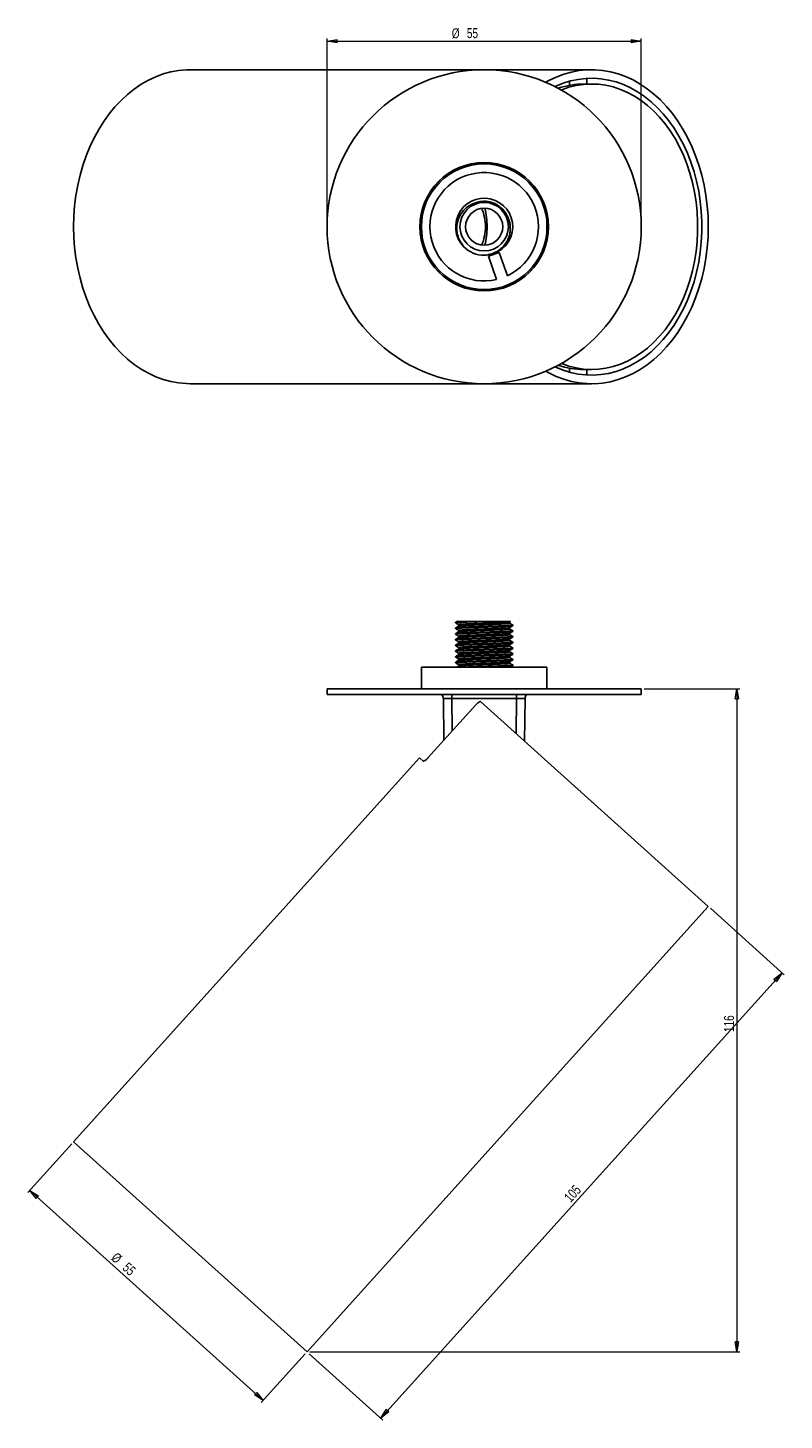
# Model space of a CAD drawing. Header units: millimetres. Extents: x 227 to 1024, y 263 to 751.
# Tile 2 of 3: x 470 to 735, y 263 to 751. Entities that reach past the tile are written whole.
import ezdxf

# ---------------------------------------------------------------- set-up
doc = ezdxf.new("R2010")
doc.units = ezdxf.units.MM
doc.styles.add('SLDTEXTSTYLE0', font='TXT', dxfattribs={"width": 0.75})
doc.dimstyles.new('SLDDIMSTYLE0', dxfattribs={"dimtxt": 3.5, "dimasz": 3.556, "dimexe": 0, "dimexo": 0.0625, "dimgap": 0.875, "dimtad": 1, "dimdec": 0, "dimlfac": 0.5, "dimrnd": 1e-09, "dimzin": 12, "dimdsep": 46, "dimtxsty": 'SLDTEXTSTYLE0', "dimblk1": 'CLOSED', "dimblk2": 'CLOSED', "dimsah": 1, "dimcen": 0.09, "dimadec": 0, "dimazin": 3, "dimtfac": 1, "dimtdec": 0, "dimtofl": 0, "dimtmove": 0, "dimatfit": 3, "dimldrblk": 'CLOSED', "dimfxl": 0, "dimfrac": 2, "dimtolj": 1, "dimtzin": 12, "dimarcsym": 0})

# ---------------------------------------------------------------- blocks, each defined once
blk = doc.blocks.new('_Closed')
at = {"color": 0, "linetype": 'ByBlock', "lineweight": -2}
for p, q in [((-1, 0.166667), (0, 0)), ((-1, 0.166667), (-1, -0.166667)), ((0, 0), (-1, -0.166667)), ((0, 0), (-1, 0))]:
    blk.add_line(p, q, dxfattribs=at)
blk = doc.blocks.new('_D')
at = {"color": 7, "linetype": 'Continuous', "lineweight": 0}
for p, q in [((685.7, 519.36), (719.18, 519.36)), ((718.18, 519.36), (718.18, 287.07)), ((568.66, 287.07), (719.18, 287.07))]:
    blk.add_line(p, q, dxfattribs=at)
at = {"color": 7, "linetype": 'Continuous', "lineweight": 18, "xscale": 3.556, "yscale": 3.556}
for p, rotation in [((718.18, 519.36, -65.53), 90.0000000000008), ((718.18, 287.07, -65.53), 270.0000000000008)]:
    blk.add_blockref('_Closed', p, dxfattribs=dict(at, rotation=rotation))
at = {"color": 7, "linetype": 'Continuous', "lineweight": 18, "insert": (713.67, 399.12), "char_height": 3.5, "attachment_point": 1, "rotation": 90, "style": 'SLDTEXTSTYLE0'}
blk.add_mtext('116', dxfattribs=at)
blk = doc.blocks.new('_D_1')
at = {"color": 7, "linetype": 'Continuous', "lineweight": 0}
for p, q in [((708.92, 442.46), (734.75, 419.21)), ((593.48, 263.82), (734, 419.87)), ((568.4, 286.4), (594.22, 263.15))]:
    blk.add_line(p, q, dxfattribs=at)
at = {"color": 7, "linetype": 'Continuous', "lineweight": 18, "xscale": 3.556, "yscale": 3.556}
for p, rotation in [((734, 419.87, -65.53), 47.99761082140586), ((593.48, 263.82, -65.53), 227.9976108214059)]:
    blk.add_blockref('_Closed', p, dxfattribs=dict(at, rotation=rotation))
at = {"color": 7, "linetype": 'Continuous', "lineweight": 18, "insert": (657.38, 341.53), "char_height": 3.5, "attachment_point": 1, "rotation": 47.9976, "style": 'SLDTEXTSTYLE0'}
blk.add_mtext('105', dxfattribs=at)
blk = doc.blocks.new('_D_2')
at = {"color": 7, "linetype": 'Continuous', "lineweight": 0}
for p, q in [((485.25, 359.94), (469.91, 342.9)), ((552.32, 270.04), (470.57, 343.64)), ((566.99, 286.33), (551.65, 269.29))]:
    blk.add_line(p, q, dxfattribs=at)
at = {"color": 7, "linetype": 'Continuous', "lineweight": 18, "xscale": 3.556, "yscale": 3.556}
for p, rotation in [((470.57, 343.64, -65.53), 137.9976108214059), ((552.32, 270.04, -65.53), 317.9976108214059)]:
    blk.add_blockref('_Closed', p, dxfattribs=dict(at, rotation=rotation))
at = {"color": 7, "linetype": 'Continuous', "lineweight": 18, "char_height": 3.5, "attachment_point": 1, "rotation": 317.9976, "style": 'SLDTEXTSTYLE0'}
for s, insert in [('%%c', (501.14, 322.19)), ('55', (505.1, 318.7))]:
    blk.add_mtext(s, dxfattribs=dict(at, insert=insert))
blk = doc.blocks.new('_D_3')
at = {"color": 7, "linetype": 'Continuous', "lineweight": 0}
for p, q in [((574.7, 682.24), (574.7, 747.24)), ((684.7, 682.24), (684.7, 747.24)), ((574.7, 746.24), (684.7, 746.24))]:
    blk.add_line(p, q, dxfattribs=at)
at = {"color": 7, "linetype": 'Continuous', "lineweight": 18, "xscale": 3.556, "yscale": 3.556, "rotation": 180.0000000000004}
blk.add_blockref('_Closed', (574.7, 746.24, 102.95), dxfattribs=at)
at = {"color": 7, "linetype": 'Continuous', "lineweight": 18, "xscale": 3.556, "yscale": 3.556}
blk.add_blockref('_Closed', (684.7, 746.24, 102.95), dxfattribs=at)
at = {"color": 7, "linetype": 'Continuous', "lineweight": 18, "char_height": 3.5, "attachment_point": 1, "style": 'SLDTEXTSTYLE0'}
for s, insert in [('%%c', (618.37, 750.76)), ('55', (623.65, 750.81))]:
    blk.add_mtext(s, dxfattribs=dict(at, insert=insert))

msp = doc.modelspace()

# ---------------------------------------------------------------- linework, layer by layer
at = {"color": 7, "linetype": 'Continuous', "lineweight": 25}
for p, q in [((667.31, 736.24), (526.79, 736.24)), ((659.63, 732.2), (659.63, 730.79)), ((665.63, 731.24), (665.63, 733.19)), ((667.31, 731.24), (664.63, 731.24)), ((629.85, 703.24), (630.01, 703.74)), ((632.25, 703.1), (632.41, 703.58)), ((633.81, 702.86), (633.98, 703.33)), ((613.39, 696.74), (614.09, 696.74)), ((645.8, 696.24), (646.47, 696.24)), ((647.81, 693.74), (648.41, 693.74)), ((626.31, 690.65), (626.33, 690.57)), ((630.73, 691.11), (630.73, 691.24)), ((649.21, 692.46), (649.21, 691.42)), ((649.48, 691.98), (649.48, 690.89)), ((630.73, 671.24), (630.73, 671.38)), ((634.96, 672.27), (631.19, 670.95)), ((631.19, 670.95), (634.06, 662.75)), ((637.83, 664.07), (634.96, 672.27)), ((648.41, 668.74), (647.81, 668.74)), ((649.21, 671.07), (649.21, 670.03)), ((649.48, 671.6), (649.48, 670.5)), ((614.09, 665.74), (613.39, 665.74)), ((646.47, 666.24), (645.8, 666.24)), ((630.01, 658.75), (629.85, 659.24)), ((632.41, 658.91), (632.25, 659.39)), ((633.98, 659.15), (633.81, 659.63)), ((659.63, 631.7), (659.63, 630.28)), ((664.63, 631.24), (667.31, 631.24)), ((665.63, 629.29), (665.63, 631.24)), ((526.79, 626.24), (667.31, 626.24)), ((619.7, 542.71), (619.7, 542.46)), ((620.13, 542.96), (619.72, 542.72)), ((620.79, 541.83), (620.79, 541.34)), ((622.63, 542.96), (629.7, 542.96)), ((638.6, 542.81), (638.83, 542.94)), ((638.62, 542.33), (638.62, 542.82)), ((639.7, 541.46), (639.7, 541.71)), ((619.7, 540.71), (619.7, 540.46)), ((619.7, 538.71), (619.7, 538.46)), ((619.7, 536.71), (619.7, 536.46)), ((620.79, 539.83), (620.79, 539.34)), ((620.79, 537.83), (620.79, 537.34)), ((638.62, 540.33), (638.62, 540.82)), ((638.62, 538.33), (638.62, 538.82)), ((638.62, 536.33), (638.62, 536.82)), ((639.7, 539.46), (639.7, 539.71)), ((639.7, 537.46), (639.7, 537.71)), ((619.7, 534.71), (619.7, 534.46)), ((619.7, 532.71), (619.7, 532.46)), ((620.79, 535.83), (620.79, 535.34)), ((620.79, 533.83), (620.79, 533.34)), ((620.79, 531.83), (620.79, 531.34)), ((638.62, 534.33), (638.62, 534.82)), ((638.62, 532.33), (638.62, 532.82)), ((639.7, 535.46), (639.7, 535.71)), ((639.7, 533.46), (639.7, 533.71)), ((639.7, 531.46), (639.7, 531.71)), ((607.7, 526.96), (607.7, 519.36)), ((651.7, 526.96), (607.7, 526.96)), ((619.7, 530.71), (619.7, 530.46)), ((619.7, 528.71), (619.7, 528.46)), ((620.79, 529.83), (620.79, 529.34)), ((620.79, 527.83), (620.79, 527.34)), ((638.62, 530.33), (638.62, 530.82)), ((638.62, 528.33), (638.62, 528.82)), ((639.7, 529.46), (639.7, 529.71)), ((639.7, 527.46), (639.7, 527.71)), ((651.7, 519.36), (651.7, 526.96)), ((574.7, 519.36), (574.7, 517.36)), ((574.7, 519.36), (684.7, 519.36)), ((574.7, 517.36), (684.7, 517.36)), ((684.7, 517.36), (684.7, 519.36)), ((626.76, 513.76), (610.03, 495.18)), ((615.53, 501.29), (615.41, 515.97)), ((641, 515.97), (618.41, 515.97)), ((708.18, 443.13), (628.56, 514.82)), ((644, 515.97), (643.87, 501.04)), ((607.03, 495.18), (485.91, 360.68)), ((608.28, 494.06), (607.03, 495.18)), ((567.66, 287.07), (708.18, 443.13)), ((567.66, 287.07), (485.91, 360.68))]:
    msp.add_line(p, q, dxfattribs=at)
at = {"color": 8, "linetype": 'Continuous', "lineweight": 25}
for p, q in [((618.41, 517.36), (618.41, 515.97)), ((641, 517.36), (641, 515.97)), ((618.41, 515.97), (618.51, 504.59)), ((640.89, 503.72), (641, 515.97))]:
    msp.add_line(p, q, dxfattribs=at)
at = {"color": 7, "linetype": 'Continuous', "lineweight": 25, "flags": 128}
for points in [[(526.79, 626.24), (525.42, 626.27), (522.69, 626.52), (519.99, 627.01), (517.31, 627.74), (514.68, 628.71), (512.1, 629.92), (509.58, 631.35), (507.14, 633.01), (504.79, 634.88), (502.54, 636.96), (500.4, 639.24), (498.37, 641.71), (496.47, 644.35), (494.71, 647.16), (493.09, 650.12), (491.62, 653.21), (490.31, 656.44), (489.16, 659.77), (488.18, 663.2), (487.37, 666.71), (486.73, 670.29), (486.28, 673.91), (486.01, 677.57), (485.91, 681.24), (486.01, 684.92), (486.28, 688.57), (486.73, 692.2), (487.37, 695.77), (488.18, 699.28), (489.16, 702.71), (490.31, 706.05), (491.62, 709.27), (493.09, 712.37), (494.71, 715.33), (496.47, 718.14), (498.37, 720.78), (500.4, 723.24), (502.54, 725.52), (504.79, 727.6), (507.14, 729.48), (509.58, 731.13), (512.1, 732.57), (514.68, 733.77), (517.31, 734.75), (519.99, 735.48), (522.69, 735.97), (525.42, 736.21), (526.79, 736.24)], [(651.28, 731.84), (652.35, 732.42), (654.93, 733.66), (657.57, 734.66), (660.25, 735.42), (662.97, 735.93), (665.7, 736.2), (668.44, 736.22), (671.18, 736), (673.9, 735.52), (676.59, 734.81), (679.24, 733.85), (681.83, 732.66), (684.36, 731.23), (686.81, 729.58), (689.17, 727.71), (691.44, 725.64), (693.6, 723.36), (695.64, 720.89), (697.55, 718.25), (699.32, 715.44), (700.95, 712.47), (702.43, 709.37), (703.76, 706.13), (704.91, 702.79), (705.9, 699.35), (706.72, 695.83), (707.36, 692.24), (707.81, 688.6), (708.09, 684.93), (708.18, 681.24), (708.09, 677.56), (707.81, 673.89), (707.36, 670.25), (706.72, 666.66), (705.9, 663.14), (704.91, 659.7), (703.76, 656.35), (702.43, 653.12), (700.95, 650.02), (699.32, 647.05), (697.55, 644.24), (695.64, 641.59), (693.6, 639.13), (691.44, 636.85), (689.17, 634.77), (686.81, 632.91), (684.36, 631.26), (681.83, 629.83), (679.24, 628.64), (676.59, 627.68), (673.9, 626.96), (671.18, 626.49), (668.44, 626.26), (665.7, 626.29), (662.97, 626.55), (660.25, 627.07), (657.57, 627.83), (654.93, 628.83), (652.35, 630.06), (651.28, 630.65)], [(654.53, 730.32), (654.81, 730.45), (657.37, 731.49), (659.97, 732.3), (662.61, 732.86), (665.27, 733.17), (667.93, 733.24), (670.6, 733.05), (673.25, 732.63), (675.87, 731.95), (678.45, 731.03), (680.98, 729.88), (683.44, 728.49), (685.83, 726.88), (688.13, 725.05), (690.33, 723.01), (692.41, 720.78), (694.38, 718.35), (696.22, 715.75), (697.92, 712.98), (699.48, 710.06), (700.88, 707), (702.12, 703.82), (703.2, 700.53), (704.1, 697.15), (704.83, 693.7), (705.38, 690.18), (705.74, 686.62), (705.93, 683.04), (705.93, 679.45), (705.74, 675.86), (705.38, 672.31), (704.83, 668.79), (704.1, 665.33), (703.2, 661.95), (702.12, 658.67), (700.88, 655.49), (699.48, 652.43), (697.92, 649.51), (696.22, 646.74), (694.38, 644.14), (692.41, 641.71), (690.33, 639.47), (688.13, 637.43), (685.83, 635.6), (683.44, 633.99), (680.98, 632.61), (678.45, 631.45), (675.87, 630.54), (673.25, 629.86), (670.6, 629.43), (667.93, 629.25), (665.27, 629.32), (662.61, 629.63), (659.97, 630.19), (657.37, 630.99), (654.81, 632.04), (654.53, 632.17)], [(656.7, 729.16), (656.85, 729.22), (659.37, 730.09), (661.93, 730.72), (664.51, 731.1), (667.11, 731.24), (669.72, 731.14), (672.3, 730.79), (674.87, 730.2), (677.4, 729.37), (679.88, 728.3), (682.29, 727), (684.63, 725.48), (686.89, 723.74), (689.05, 721.79), (691.11, 719.64), (693.05, 717.3), (694.86, 714.79), (696.54, 712.11), (698.07, 709.29), (699.46, 706.32), (700.68, 703.23), (701.74, 700.03), (702.64, 696.74), (703.35, 693.38), (703.9, 689.95), (704.26, 686.49), (704.44, 682.99), (704.44, 679.49), (704.26, 676), (703.9, 672.53), (703.35, 669.11), (702.64, 665.74), (701.74, 662.45), (700.68, 659.26), (699.46, 656.17), (698.07, 653.2), (696.54, 650.37), (694.86, 647.7), (693.05, 645.18), (691.11, 642.85), (689.05, 640.7), (686.89, 638.75), (684.63, 637.01), (682.29, 635.49), (679.88, 634.19), (677.4, 633.12), (674.87, 632.29), (672.3, 631.7), (669.72, 631.35), (667.11, 631.24), (664.51, 631.39), (661.93, 631.77), (659.37, 632.4), (656.85, 633.27), (656.7, 633.33)], [(609.93, 690.9), (610.01, 691.42), (610.16, 692.39)], [(623.17, 688.82), (623.23, 688.76), (623.24, 688.76)], [(610.16, 670.09), (610.01, 671.07), (609.93, 671.59)]]:
    msp.add_lwpolyline(points, dxfattribs=at)
at = {"color": 7, "linetype": 'Continuous', "lineweight": 25}
for radius in [55, 22.5, 22, 8.5, 6.5]:
    msp.add_circle((629.7, 681.24), radius, dxfattribs=at)
for centre, radius, start, end in [((664.67, 703.07), 28.17, 90.077, 108.7282), ((629.7, 681.24), 19, 295.3291, 283.2444), ((629.7, 681.24), 10, 270, 225), ((613.58, 681.33), 16.55, 359.7062, 22.6019), ((603.02, 681.27), 27.7, 359.9395, 13.4983), ((613.58, 681.16), 16.55, 337.3981, 0.2938), ((603.02, 681.21), 27.7, 346.5017, 0.0605), ((629.7, 681.24), 10, 225, 270), ((664.68, 659.48), 28.23, 251.2917, 269.9031), ((613.41, 515.96), 2, 0.5, 44.427), ((646, 515.96), 2, 135.573, 179.5)]:
    msp.add_arc(centre, radius, start, end, dxfattribs=at)
for centre, major_axis, start_param, end_param in [((618.41, 515.96), (3, -0.02), 1.570957, 3.141677), ((641, 515.96), (3, 0.02), 6.283101, 7.853821)]:
    msp.add_ellipse(centre, major_axis=major_axis, ratio=0.005816, start_param=start_param, end_param=end_param, dxfattribs=at)
for points, knots in [([(626.29, 689.48), (625.47, 689.12), (623.82, 688.39), (622.17, 686.69), (621.14, 685.06), (620.53, 683.62), (620.18, 682.09), (620.08, 680.51), (620.24, 678.92), (620.66, 677.37), (621.35, 675.88), (622.06, 674.83), (622.52, 674.3), (622.63, 674.17)], [0, 0, 0, 0, 0.14469, 0.289304, 0.372677, 0.45605, 0.540712, 0.625394, 0.710875, 0.796357, 0.884981, 0.973606, 1, 1, 1, 1]), ([(637.94, 684.66), (637.8, 684.96), (637.46, 685.72), (636.7, 686.83), (635.67, 687.93), (634.46, 688.83), (633.12, 689.53), (631.68, 689.98), (630.18, 690.19), (628.68, 690.14), (627.37, 689.89), (626.59, 689.6), (626.29, 689.48)], [0, 0, 0, 0, 0.0715842, 0.1789611, 0.286338, 0.3937149, 0.5010918, 0.6084688, 0.7158457, 0.8232226, 0.9305995, 1, 1, 1, 1]), ([(629.7, 671.24), (630.6, 671.36), (632.04, 671.55), (633.87, 672.37), (635.25, 673.27), (636.46, 674.4), (637.46, 675.71), (638.2, 677.16), (638.68, 678.69), (638.89, 680.28), (638.83, 681.82), (638.53, 683.3), (638.14, 684.2), (637.94, 684.66)], [0, 0, 0, 0, 0.144344, 0.232931, 0.321518, 0.410162, 0.498777, 0.585577, 0.672375, 0.757054, 0.841715, 0.920858, 1, 1, 1, 1]), ([(629.7, 542.96), (628.84, 542.93), (627.09, 542.87), (624.64, 542.79), (622.55, 542.71), (620.93, 542.62), (619.97, 542.54), (619.59, 542.48), (619.75, 542.44), (619.77, 542.44)], [0, 0, 0, 0, 0.16018, 0.323147, 0.483327, 0.643507, 0.806473, 0.966653, 1, 1, 1, 1]), ([(639.7, 541.46), (639.64, 541.43), (639.51, 541.37), (638.46, 541.29), (636.86, 541.21), (634.76, 541.12), (632.32, 541.04), (629.7, 540.96), (627.09, 540.87), (624.64, 540.79), (622.55, 540.71), (620.93, 540.62), (619.97, 540.54), (619.59, 540.48), (619.75, 540.44), (619.77, 540.44)], [0, 0, 0, 0, 0.081448, 0.164313, 0.245761, 0.327209, 0.410074, 0.491522, 0.57297, 0.655835, 0.737283, 0.818731, 0.901596, 0.983044, 1, 1, 1, 1]), ([(619.7, 542.71), (619.77, 542.73), (619.91, 542.79), (620.93, 542.87), (622.07, 542.93), (622.63, 542.96)], [0, 0, 0, 0, 0.331412, 0.668588, 1, 1, 1, 1]), ([(619.7, 540.71), (619.77, 540.73), (619.9, 540.79), (620.95, 540.87), (622.55, 540.96), (624.65, 541.04), (627.09, 541.12), (629.7, 541.21), (632.32, 541.29), (634.76, 541.37), (636.85, 541.46), (638.47, 541.54), (639.44, 541.62), (639.82, 541.68), (639.66, 541.72), (639.63, 541.72)], [0, 0, 0, 0, 0.081448, 0.164313, 0.245761, 0.327209, 0.410074, 0.491523, 0.572971, 0.655836, 0.737284, 0.818732, 0.901597, 0.983045, 1, 1, 1, 1]), ([(619.72, 542.44), (619.9, 542.33), (620.25, 542.13), (620.61, 541.92), (620.79, 541.82)], [0, 0, 0, 0, 0.507603, 1, 1, 1, 1]), ([(620.14, 542.96), (620.13, 542.96), (620.09, 542.96), (620.26, 542.96), (620.66, 542.96), (621.35, 542.96), (622.06, 542.96), (622.52, 542.96), (622.63, 542.96)], [0, 0, 0, 0, 0.027141, 0.249138, 0.471134, 0.701293, 0.931453, 1, 1, 1, 1]), ([(638.55, 542.81), (638.5, 542.79), (638.39, 542.74), (637.5, 542.66), (636.08, 542.58), (634.21, 542.5), (632.04, 542.41), (629.7, 542.33), (627.37, 542.25), (625.19, 542.16), (623.32, 542.08), (621.9, 542), (620.96, 541.91), (620.84, 541.86), (620.79, 541.83)], [0, 0, 0, 0, 0.0651316, 0.1510581, 0.2355148, 0.3199715, 0.405898, 0.4903546, 0.5748113, 0.6607378, 0.7451944, 0.8296511, 0.9155776, 1, 1, 1, 1]), ([(638.62, 542.33), (638.62, 542.33), (638.72, 542.3), (638.37, 542.25), (637.53, 542.16), (636.08, 542.08), (634.21, 542), (632.04, 541.91), (629.7, 541.83), (627.37, 541.75), (625.19, 541.66), (623.32, 541.58), (621.9, 541.5), (621.02, 541.42), (620.9, 541.37), (620.85, 541.35)], [0, 0, 0, 0, 0.000069, 0.084517, 0.170436, 0.254884, 0.339333, 0.425252, 0.5097, 0.594149, 0.680067, 0.764516, 0.848965, 0.934883, 1, 1, 1, 1]), ([(629.7, 542.96), (630.6, 542.96), (632.04, 542.96), (633.87, 542.96), (635.25, 542.96), (636.46, 542.96), (637.46, 542.96), (638.2, 542.96), (638.67, 542.96), (638.87, 542.96), (638.83, 542.96), (638.83, 542.96)], [0, 0, 0, 0, 0.185022, 0.298574, 0.412125, 0.525751, 0.639338, 0.750598, 0.861858, 0.9704, 1, 1, 1, 1]), ([(638.6, 540.81), (638.79, 540.92), (639.15, 541.13), (639.51, 541.33), (639.69, 541.44)], [0, 0, 0, 0, 0.499966, 1, 1, 1, 1]), ([(639.69, 541.72), (639.51, 541.83), (639.15, 542.03), (638.8, 542.24), (638.62, 542.34)], [0, 0, 0, 0, 0.507611, 1, 1, 1, 1]), ([(639.63, 539.44), (639.58, 539.42), (639.45, 539.37), (638.45, 539.29), (636.86, 539.21), (634.76, 539.12), (632.32, 539.04), (629.7, 538.96), (627.09, 538.87), (624.64, 538.79), (622.55, 538.71), (620.93, 538.62), (619.97, 538.54), (619.59, 538.48), (619.75, 538.44), (619.77, 538.44)], [0, 0, 0, 0, 0.065604, 0.149899, 0.232752, 0.315604, 0.399899, 0.482752, 0.565604, 0.649899, 0.732752, 0.815604, 0.899899, 0.982752, 1, 1, 1, 1]), ([(639.63, 537.44), (639.58, 537.42), (639.45, 537.37), (638.45, 537.29), (636.86, 537.21), (634.76, 537.12), (632.32, 537.04), (629.7, 536.96), (627.09, 536.87), (624.64, 536.79), (622.55, 536.71), (620.93, 536.62), (619.97, 536.54), (619.59, 536.48), (619.75, 536.44), (619.77, 536.44)], [0, 0, 0, 0, 0.065604, 0.149899, 0.232752, 0.315604, 0.399899, 0.482752, 0.565604, 0.649899, 0.732752, 0.815604, 0.899899, 0.982752, 1, 1, 1, 1]), ([(619.7, 536.71), (619.77, 536.73), (619.9, 536.79), (620.95, 536.87), (622.55, 536.96), (624.65, 537.04), (627.09, 537.12), (629.7, 537.21), (632.32, 537.29), (634.76, 537.37), (636.85, 537.46), (638.47, 537.54), (639.44, 537.62), (639.82, 537.68), (639.66, 537.72), (639.63, 537.72)], [0, 0, 0, 0, 0.081448, 0.164313, 0.245761, 0.327209, 0.410074, 0.491523, 0.572971, 0.655836, 0.737284, 0.818732, 0.901597, 0.983045, 1, 1, 1, 1]), ([(620.8, 541.35), (620.62, 541.24), (620.26, 541.04), (619.9, 540.83), (619.72, 540.72)], [0, 0, 0, 0, 0.499966, 1, 1, 1, 1]), ([(619.72, 540.44), (619.9, 540.33), (620.25, 540.13), (620.61, 539.92), (620.79, 539.82)], [0, 0, 0, 0, 0.507603, 1, 1, 1, 1]), ([(620.8, 539.35), (620.62, 539.24), (620.26, 539.04), (619.9, 538.83), (619.72, 538.72)], [0, 0, 0, 0, 0.499966, 1, 1, 1, 1]), ([(619.72, 538.44), (619.9, 538.33), (620.25, 538.13), (620.61, 537.92), (620.79, 537.82)], [0, 0, 0, 0, 0.507603, 1, 1, 1, 1]), ([(620.8, 537.35), (620.62, 537.24), (620.26, 537.04), (619.9, 536.83), (619.72, 536.72)], [0, 0, 0, 0, 0.499966, 1, 1, 1, 1]), ([(619.77, 538.72), (619.83, 538.74), (619.96, 538.79), (620.96, 538.87), (622.55, 538.96), (624.65, 539.04), (627.09, 539.12), (629.7, 539.21), (632.32, 539.29), (634.76, 539.37), (636.85, 539.46), (638.47, 539.54), (639.44, 539.62), (639.82, 539.68), (639.66, 539.72), (639.63, 539.72)], [0, 0, 0, 0, 0.065606, 0.1499, 0.232753, 0.315606, 0.3999, 0.482753, 0.565606, 0.6499, 0.732753, 0.815606, 0.8999, 0.982753, 1, 1, 1, 1]), ([(638.55, 540.81), (638.5, 540.79), (638.39, 540.74), (637.5, 540.66), (636.08, 540.58), (634.21, 540.5), (632.04, 540.41), (629.7, 540.33), (627.37, 540.25), (625.19, 540.16), (623.32, 540.08), (621.9, 540), (620.96, 539.91), (620.84, 539.86), (620.79, 539.83)], [0, 0, 0, 0, 0.065132, 0.151058, 0.235515, 0.319971, 0.405898, 0.490355, 0.574811, 0.660738, 0.745194, 0.829651, 0.915578, 1, 1, 1, 1]), ([(638.55, 538.81), (638.5, 538.79), (638.39, 538.74), (637.5, 538.66), (636.08, 538.58), (634.21, 538.5), (632.04, 538.41), (629.7, 538.33), (627.37, 538.25), (625.19, 538.16), (623.32, 538.08), (621.9, 538), (620.96, 537.91), (620.84, 537.86), (620.79, 537.83)], [0, 0, 0, 0, 0.065132, 0.151058, 0.235515, 0.319971, 0.405898, 0.490355, 0.574811, 0.660738, 0.745194, 0.829651, 0.915578, 1, 1, 1, 1]), ([(638.55, 536.81), (638.5, 536.79), (638.39, 536.74), (637.5, 536.66), (636.08, 536.58), (634.21, 536.5), (632.04, 536.41), (629.7, 536.33), (627.37, 536.25), (625.19, 536.16), (623.32, 536.08), (621.9, 536), (620.96, 535.91), (620.84, 535.86), (620.79, 535.83)], [0, 0, 0, 0, 0.065132, 0.151058, 0.235515, 0.319971, 0.405898, 0.490355, 0.574811, 0.660738, 0.745194, 0.829651, 0.915578, 1, 1, 1, 1]), ([(638.62, 540.33), (638.62, 540.33), (638.72, 540.3), (638.37, 540.25), (637.53, 540.16), (636.08, 540.08), (634.21, 540), (632.04, 539.91), (629.7, 539.83), (627.37, 539.75), (625.19, 539.66), (623.32, 539.58), (621.9, 539.5), (621.02, 539.42), (620.9, 539.37), (620.85, 539.35)], [0, 0, 0, 0, 0.000069, 0.084517, 0.170436, 0.254884, 0.339333, 0.425252, 0.5097, 0.594149, 0.680067, 0.764516, 0.848965, 0.934883, 1, 1, 1, 1]), ([(638.62, 538.33), (638.62, 538.33), (638.72, 538.3), (638.37, 538.25), (637.53, 538.16), (636.08, 538.08), (634.21, 538), (632.04, 537.91), (629.7, 537.83), (627.37, 537.75), (625.19, 537.66), (623.32, 537.58), (621.9, 537.5), (621.02, 537.42), (620.9, 537.37), (620.85, 537.35)], [0, 0, 0, 0, 0.000069, 0.084517, 0.170436, 0.254884, 0.339333, 0.425252, 0.5097, 0.594149, 0.680067, 0.764516, 0.848965, 0.934883, 1, 1, 1, 1]), ([(638.6, 538.81), (638.79, 538.92), (639.15, 539.13), (639.51, 539.33), (639.69, 539.44)], [0, 0, 0, 0, 0.499966, 1, 1, 1, 1]), ([(638.6, 536.81), (638.79, 536.92), (639.15, 537.13), (639.51, 537.33), (639.69, 537.44)], [0, 0, 0, 0, 0.499966, 1, 1, 1, 1]), ([(639.69, 539.72), (639.51, 539.83), (639.15, 540.03), (638.8, 540.24), (638.62, 540.34)], [0, 0, 0, 0, 0.507611, 1, 1, 1, 1]), ([(639.69, 537.72), (639.51, 537.83), (639.15, 538.03), (638.8, 538.24), (638.62, 538.34)], [0, 0, 0, 0, 0.507611, 1, 1, 1, 1]), ([(639.7, 535.46), (639.64, 535.43), (639.51, 535.37), (638.46, 535.29), (636.86, 535.21), (634.76, 535.12), (632.32, 535.04), (629.7, 534.96), (627.09, 534.87), (624.64, 534.79), (622.55, 534.71), (620.93, 534.62), (619.97, 534.54), (619.59, 534.48), (619.75, 534.44), (619.77, 534.44)], [0, 0, 0, 0, 0.081448, 0.164313, 0.245761, 0.327209, 0.410074, 0.491522, 0.57297, 0.655835, 0.737283, 0.818731, 0.901596, 0.983044, 1, 1, 1, 1]), ([(639.63, 533.44), (639.58, 533.42), (639.45, 533.37), (638.45, 533.29), (636.86, 533.21), (634.76, 533.12), (632.32, 533.04), (629.7, 532.96), (627.09, 532.87), (624.64, 532.79), (622.55, 532.71), (620.93, 532.62), (619.97, 532.54), (619.59, 532.48), (619.75, 532.44), (619.77, 532.44)], [0, 0, 0, 0, 0.065604, 0.149899, 0.232752, 0.315604, 0.399899, 0.482752, 0.565604, 0.649899, 0.732752, 0.815604, 0.899899, 0.982752, 1, 1, 1, 1]), ([(619.7, 534.71), (619.77, 534.73), (619.9, 534.79), (620.95, 534.87), (622.55, 534.96), (624.65, 535.04), (627.09, 535.12), (629.7, 535.21), (632.32, 535.29), (634.76, 535.37), (636.85, 535.46), (638.47, 535.54), (639.44, 535.62), (639.82, 535.68), (639.66, 535.72), (639.63, 535.72)], [0, 0, 0, 0, 0.081448, 0.164313, 0.245761, 0.327209, 0.410074, 0.491523, 0.572971, 0.655836, 0.737284, 0.818732, 0.901597, 0.983045, 1, 1, 1, 1]), ([(619.7, 532.71), (619.77, 532.73), (619.9, 532.79), (620.95, 532.87), (622.55, 532.96), (624.65, 533.04), (627.09, 533.12), (629.7, 533.21), (632.32, 533.29), (634.76, 533.37), (636.85, 533.46), (638.47, 533.54), (639.44, 533.62), (639.82, 533.68), (639.66, 533.72), (639.63, 533.72)], [0, 0, 0, 0, 0.081448, 0.164313, 0.245761, 0.327209, 0.410074, 0.491523, 0.572971, 0.655836, 0.737284, 0.818732, 0.901597, 0.983045, 1, 1, 1, 1]), ([(619.72, 536.44), (619.9, 536.33), (620.25, 536.13), (620.61, 535.92), (620.79, 535.82)], [0, 0, 0, 0, 0.5076033, 1, 1, 1, 1]), ([(620.8, 535.35), (620.62, 535.24), (620.26, 535.04), (619.9, 534.83), (619.72, 534.72)], [0, 0, 0, 0, 0.499966, 1, 1, 1, 1]), ([(619.72, 534.44), (619.9, 534.33), (620.25, 534.13), (620.61, 533.92), (620.79, 533.82)], [0, 0, 0, 0, 0.507603, 1, 1, 1, 1]), ([(620.8, 533.35), (620.62, 533.24), (620.26, 533.04), (619.9, 532.83), (619.72, 532.72)], [0, 0, 0, 0, 0.499966, 1, 1, 1, 1]), ([(619.72, 532.44), (619.9, 532.33), (620.25, 532.13), (620.61, 531.92), (620.79, 531.82)], [0, 0, 0, 0, 0.5076033, 1, 1, 1, 1]), ([(619.77, 530.72), (619.83, 530.74), (619.96, 530.79), (620.96, 530.87), (622.55, 530.96), (624.65, 531.04), (627.09, 531.12), (629.7, 531.21), (632.32, 531.29), (634.76, 531.37), (636.85, 531.46), (638.47, 531.54), (639.44, 531.62), (639.82, 531.68), (639.66, 531.72), (639.63, 531.72)], [0, 0, 0, 0, 0.065606, 0.1499, 0.232753, 0.315606, 0.3999, 0.482753, 0.565606, 0.6499, 0.732753, 0.815606, 0.8999, 0.982753, 1, 1, 1, 1]), ([(638.55, 534.81), (638.5, 534.79), (638.39, 534.74), (637.5, 534.66), (636.08, 534.58), (634.21, 534.5), (632.04, 534.41), (629.7, 534.33), (627.37, 534.25), (625.19, 534.16), (623.32, 534.08), (621.9, 534), (620.96, 533.91), (620.84, 533.86), (620.79, 533.83)], [0, 0, 0, 0, 0.0651316, 0.1510581, 0.2355148, 0.3199715, 0.405898, 0.4903546, 0.5748113, 0.6607378, 0.7451944, 0.8296511, 0.9155776, 1, 1, 1, 1]), ([(638.55, 532.81), (638.5, 532.79), (638.39, 532.74), (637.5, 532.66), (636.08, 532.58), (634.21, 532.5), (632.04, 532.41), (629.7, 532.33), (627.37, 532.25), (625.19, 532.16), (623.32, 532.08), (621.9, 532), (620.96, 531.91), (620.84, 531.86), (620.79, 531.83)], [0, 0, 0, 0, 0.0651316, 0.1510581, 0.2355148, 0.3199715, 0.405898, 0.4903546, 0.5748113, 0.6607378, 0.7451944, 0.8296511, 0.9155776, 1, 1, 1, 1]), ([(638.62, 536.33), (638.62, 536.33), (638.72, 536.3), (638.37, 536.25), (637.53, 536.16), (636.08, 536.08), (634.21, 536), (632.04, 535.91), (629.7, 535.83), (627.37, 535.75), (625.19, 535.66), (623.32, 535.58), (621.9, 535.5), (621.02, 535.42), (620.9, 535.37), (620.85, 535.35)], [0, 0, 0, 0, 0.000069, 0.084517, 0.170436, 0.254884, 0.339333, 0.425252, 0.5097, 0.594149, 0.680067, 0.764516, 0.848965, 0.934883, 1, 1, 1, 1]), ([(638.62, 534.33), (638.62, 534.33), (638.72, 534.3), (638.37, 534.25), (637.53, 534.16), (636.08, 534.08), (634.21, 534), (632.04, 533.91), (629.7, 533.83), (627.37, 533.75), (625.19, 533.66), (623.32, 533.58), (621.9, 533.5), (621.02, 533.42), (620.9, 533.37), (620.85, 533.35)], [0, 0, 0, 0, 0.000069, 0.084517, 0.170436, 0.254884, 0.339333, 0.425252, 0.5097, 0.594149, 0.680067, 0.764516, 0.848965, 0.934883, 1, 1, 1, 1]), ([(638.62, 532.33), (638.62, 532.33), (638.72, 532.3), (638.37, 532.25), (637.53, 532.16), (636.08, 532.08), (634.21, 532), (632.04, 531.91), (629.7, 531.83), (627.37, 531.75), (625.19, 531.66), (623.32, 531.58), (621.9, 531.5), (621.02, 531.42), (620.9, 531.37), (620.85, 531.35)], [0, 0, 0, 0, 0.000069, 0.084517, 0.170436, 0.254884, 0.339333, 0.425252, 0.5097, 0.594149, 0.680067, 0.764516, 0.848965, 0.934883, 1, 1, 1, 1]), ([(638.6, 534.81), (638.79, 534.92), (639.15, 535.13), (639.51, 535.33), (639.69, 535.44)], [0, 0, 0, 0, 0.499966, 1, 1, 1, 1]), ([(638.6, 532.81), (638.79, 532.92), (639.15, 533.13), (639.51, 533.33), (639.69, 533.44)], [0, 0, 0, 0, 0.499966, 1, 1, 1, 1]), ([(639.69, 535.72), (639.51, 535.83), (639.15, 536.03), (638.8, 536.24), (638.62, 536.34)], [0, 0, 0, 0, 0.5076106, 1, 1, 1, 1]), ([(639.69, 533.72), (639.51, 533.83), (639.15, 534.03), (638.8, 534.24), (638.62, 534.34)], [0, 0, 0, 0, 0.5076106, 1, 1, 1, 1]), ([(639.69, 531.72), (639.51, 531.83), (639.15, 532.03), (638.8, 532.24), (638.62, 532.34)], [0, 0, 0, 0, 0.5076106, 1, 1, 1, 1]), ([(639.63, 531.44), (639.58, 531.42), (639.45, 531.37), (638.45, 531.29), (636.86, 531.21), (634.76, 531.12), (632.32, 531.04), (629.7, 530.96), (627.09, 530.87), (624.64, 530.79), (622.55, 530.71), (620.93, 530.62), (619.97, 530.54), (619.59, 530.48), (619.75, 530.44), (619.77, 530.44)], [0, 0, 0, 0, 0.065604, 0.149899, 0.232752, 0.315604, 0.399899, 0.482752, 0.565604, 0.649899, 0.732752, 0.815604, 0.899899, 0.982752, 1, 1, 1, 1]), ([(639.7, 529.46), (639.64, 529.43), (639.51, 529.37), (638.46, 529.29), (636.86, 529.21), (634.76, 529.12), (632.32, 529.04), (629.7, 528.96), (627.09, 528.87), (624.64, 528.79), (622.55, 528.71), (620.93, 528.62), (619.97, 528.54), (619.59, 528.48), (619.75, 528.44), (619.77, 528.44)], [0, 0, 0, 0, 0.081448, 0.164313, 0.245761, 0.327209, 0.410074, 0.491522, 0.57297, 0.655835, 0.737283, 0.818731, 0.901596, 0.983044, 1, 1, 1, 1]), ([(619.7, 528.71), (619.77, 528.73), (619.9, 528.79), (620.95, 528.87), (622.55, 528.96), (624.65, 529.04), (627.09, 529.12), (629.7, 529.21), (632.32, 529.29), (634.76, 529.37), (636.85, 529.46), (638.47, 529.54), (639.44, 529.62), (639.82, 529.68), (639.66, 529.72), (639.63, 529.72)], [0, 0, 0, 0, 0.081448, 0.164313, 0.245761, 0.327209, 0.410074, 0.491523, 0.572971, 0.655836, 0.737284, 0.818732, 0.901597, 0.983045, 1, 1, 1, 1]), ([(620.8, 531.35), (620.62, 531.24), (620.26, 531.04), (619.9, 530.83), (619.72, 530.72)], [0, 0, 0, 0, 0.499966, 1, 1, 1, 1]), ([(619.72, 530.44), (619.9, 530.33), (620.25, 530.13), (620.61, 529.92), (620.79, 529.82)], [0, 0, 0, 0, 0.507603, 1, 1, 1, 1]), ([(620.8, 529.35), (620.62, 529.24), (620.26, 529.04), (619.9, 528.83), (619.72, 528.72)], [0, 0, 0, 0, 0.499966, 1, 1, 1, 1]), ([(619.72, 528.44), (619.9, 528.33), (620.25, 528.13), (620.61, 527.92), (620.79, 527.82)], [0, 0, 0, 0, 0.507603, 1, 1, 1, 1]), ([(620.8, 527.35), (620.62, 527.24), (620.39, 527.11), (620.17, 526.98), (620.12, 526.96)], [0, 0, 0, 0, 0.796911, 1, 1, 1, 1]), ([(638.55, 530.81), (638.5, 530.79), (638.39, 530.74), (637.5, 530.66), (636.08, 530.58), (634.21, 530.5), (632.04, 530.41), (629.7, 530.33), (627.37, 530.25), (625.19, 530.16), (623.32, 530.08), (621.9, 530), (620.96, 529.91), (620.84, 529.86), (620.79, 529.83)], [0, 0, 0, 0, 0.0651316, 0.1510581, 0.2355148, 0.3199715, 0.405898, 0.4903546, 0.5748113, 0.6607378, 0.7451944, 0.8296511, 0.9155776, 1, 1, 1, 1]), ([(638.55, 528.81), (638.5, 528.79), (638.39, 528.74), (637.5, 528.66), (636.08, 528.58), (634.21, 528.5), (632.04, 528.41), (629.7, 528.33), (627.37, 528.25), (625.19, 528.16), (623.32, 528.08), (621.9, 528), (620.96, 527.91), (620.84, 527.86), (620.79, 527.83)], [0, 0, 0, 0, 0.0651316, 0.1510581, 0.2355148, 0.3199715, 0.405898, 0.4903546, 0.5748113, 0.6607378, 0.7451944, 0.8296511, 0.9155776, 1, 1, 1, 1]), ([(638.62, 530.33), (638.62, 530.33), (638.72, 530.3), (638.37, 530.25), (637.53, 530.16), (636.08, 530.08), (634.21, 530), (632.04, 529.91), (629.7, 529.83), (627.37, 529.75), (625.19, 529.66), (623.32, 529.58), (621.9, 529.5), (621.02, 529.42), (620.9, 529.37), (620.85, 529.35)], [0, 0, 0, 0, 0.0000685, 0.0845173, 0.1704357, 0.2548844, 0.3393331, 0.4252515, 0.5097002, 0.594149, 0.6800674, 0.7645161, 0.8489648, 0.9348832, 1, 1, 1, 1]), ([(638.62, 528.33), (638.62, 528.33), (638.72, 528.3), (638.37, 528.25), (637.53, 528.16), (636.08, 528.08), (634.21, 528), (632.04, 527.91), (629.7, 527.83), (627.37, 527.75), (625.19, 527.66), (623.32, 527.58), (621.9, 527.5), (621.02, 527.42), (620.9, 527.37), (620.85, 527.35)], [0, 0, 0, 0, 0.0000685, 0.0845173, 0.1704357, 0.2548844, 0.3393331, 0.4252515, 0.5097002, 0.594149, 0.6800674, 0.7645161, 0.8489648, 0.9348832, 1, 1, 1, 1]), ([(622.63, 526.96), (623.29, 526.98), (624.62, 527.04), (627.09, 527.12), (629.7, 527.21), (632.32, 527.29), (634.76, 527.37), (636.85, 527.46), (638.47, 527.54), (639.44, 527.62), (639.82, 527.68), (639.66, 527.72), (639.63, 527.72)], [0, 0, 0, 0, 0.1079873, 0.2178529, 0.3258402, 0.4338275, 0.5436931, 0.6516804, 0.7596677, 0.8695333, 0.9775206, 1, 1, 1, 1]), ([(639.63, 527.44), (639.58, 527.42), (639.45, 527.37), (638.45, 527.29), (636.86, 527.21), (634.76, 527.12), (632.32, 527.04), (630.57, 526.98), (629.7, 526.96)], [0, 0, 0, 0, 0.135897, 0.310509, 0.482135, 0.653762, 0.828373, 1, 1, 1, 1]), ([(638.6, 530.81), (638.79, 530.92), (639.15, 531.13), (639.51, 531.33), (639.69, 531.44)], [0, 0, 0, 0, 0.4999658, 1, 1, 1, 1]), ([(638.6, 528.81), (638.79, 528.92), (639.15, 529.13), (639.51, 529.33), (639.69, 529.44)], [0, 0, 0, 0, 0.499966, 1, 1, 1, 1]), ([(639.69, 529.72), (639.51, 529.83), (639.15, 530.03), (638.8, 530.24), (638.62, 530.34)], [0, 0, 0, 0, 0.5076106, 1, 1, 1, 1]), ([(639.69, 527.72), (639.51, 527.83), (639.15, 528.03), (638.8, 528.24), (638.62, 528.34)], [0, 0, 0, 0, 0.5076106, 1, 1, 1, 1]), ([(638.85, 526.96), (638.95, 527.01), (639.23, 527.17), (639.51, 527.33), (639.69, 527.44)], [0, 0, 0, 0, 0.351723, 1, 1, 1, 1]), ([(628.56, 514.82), (628.49, 514.86), (628.34, 514.92), (627.95, 514.78), (627.49, 514.47), (627.07, 514.09), (626.84, 513.84), (626.76, 513.76)], [0, 0, 0, 0, 0.2284797, 0.4572119, 0.6788033, 0.8902175, 1, 1, 1, 1]), ([(610.03, 495.18), (609.88, 495.02), (609.58, 494.7), (609.11, 494.33), (608.71, 494.09), (608.42, 493.99), (608.32, 494.04), (608.28, 494.06)], [0, 0, 0, 0, 0.204759, 0.409378, 0.617887, 0.834242, 1, 1, 1, 1])]:
    msp.add_open_spline(points, degree=3, knots=knots, dxfattribs=at)

# ---------------------------------------------------------------- dimensions: what is measured, and where the dimension line sits
at = {"color": 7, "linetype": 'Continuous', "lineweight": 18}
dim = msp.add_linear_dim(base=(684.7, 746.24), p1=(574.7, 681.24), p2=(684.7, 681.24), text='%%c<>', dimstyle='SLDDIMSTYLE0', dxfattribs=at)
dim.commit()
dim.dimension.update_dxf_attribs({"geometry": '_D_3', "text_midpoint": (623.59, 746.24), "dimtype": 160})
for base, p1, p2, angle, picture, middle in [((718.18, 287.07), (684.7, 519.36), (567.66, 287.07), 90, '_D', (718.18, 403)), ((734, 419.87), (567.66, 287.07), (708.18, 443.13), 47.9976, '_D_1', (663.33, 341.39))]:
    dim = msp.add_linear_dim(base=base, p1=p1, p2=p2, angle=angle, dimstyle='SLDDIMSTYLE0', dxfattribs=at)
    dim.commit()
    dim.dimension.update_dxf_attribs({"geometry": picture, "text_midpoint": middle, "dimtype": 160})
dim = msp.add_linear_dim(base=(470.57, 343.64), p1=(567.66, 287.07), p2=(485.91, 360.68), angle=317.9976, text='%%c<>', dimstyle='SLDDIMSTYLE0', dxfattribs=at)
dim.commit()
dim.dimension.update_dxf_attribs({"geometry": '_D_2', "text_midpoint": (502, 315.34), "dimtype": 160})

doc.saveas('drawing.dxf')
